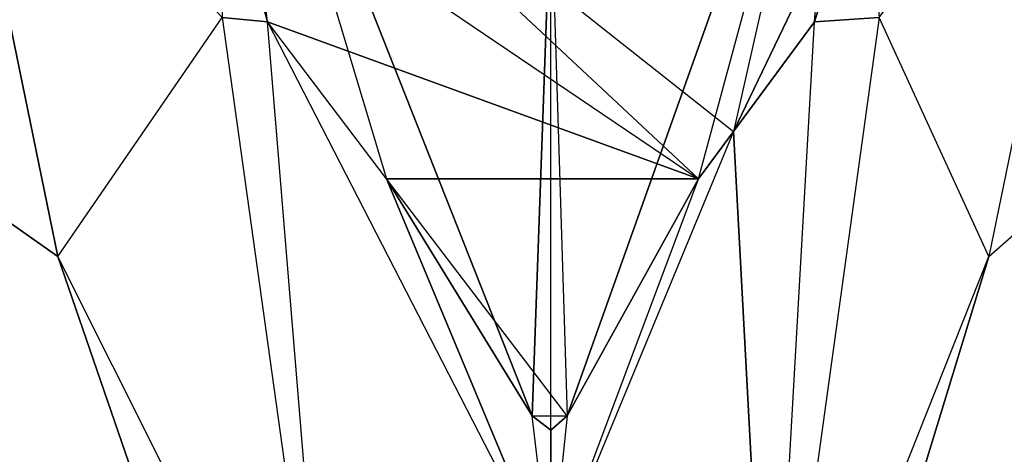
# Model space of a CAD drawing. Header units: metres. Extents: x -305 to 296, y -370 to 370.
# Tile 3 of 13: x -48 to 41, y -257 to -217. Entities that reach past the tile are written whole.
import ezdxf

# ---------------------------------------------------------------- set-up
doc = ezdxf.new("R2010")
doc.units = ezdxf.units.M

msp = doc.modelspace()

# ---------------------------------------------------------------- linework, layer by layer
for points in [[(0, -206, -136.5), (-29.9999, -182, -155.166), (-1.68478, -253.667, -174.416)], [(-29.9999, -182, -155.166), (-14.9999, -232, -174.416), (-1.68478, -253.667, -174.416)], [(-25.8601, -217.671, -174.416), (-29.9999, -182, -155.166), (-14.9999, -232, -174.416)], [(-29.9999, -182, -155.166), (-29.9999, -202.562, -174.416), (-25.8601, -217.671, -174.416)], [(0, -206, -136.5), (1.51636, -253.667, -174.416), (27.0001, -182, -155.166)], [(1.51636, -253.667, -174.416), (13.5, -232, -174.416), (27.0001, -182, -155.166)], [(16.6885, -227.691, -174.416), (13.5, -232, -174.416), (27.0001, -182, -155.166)], [(16.6885, -227.691, -174.416), (24.1022, -217.671, -174.416), (27.0001, -182, -155.166)], [(27.0001, -182, -155.166), (28.75, -202.562, -174.416), (24.1022, -217.671, -174.416)], [(-34.1403, -187.451, -174.416), (-29.9999, -202.562, -174.416), (13.5, -232, -174.416)], [(-34.1403, -187.451, -174.416), (16.6885, -227.691, -174.416), (13.5, -232, -174.416)], [(-34.1403, -187.451, -174.416), (16.6885, -227.691, -174.416), (28.75, -202.562, -174.416)], [(-54.9999, -190.5, -210.667), (-69.9999, -221.5, -221.667), (-44.9999, -239.083, -215.167)], [(-54.9999, -190.5, -210.667), (-44.9999, -239.083, -215.167), (-29.9999, -217.25, -188.167)], [(50, -190.5, -210.667), (40, -239.083, -215.167), (30, -217.25, -188.167)], [(60, -221.5, -221.667), (50, -190.5, -210.667), (40, -239.083, -215.167)], [(-25.8601, -217.671, -174.416), (-29.9999, -202.562, -174.416), (13.5, -232, -174.416)], [(-25.8601, -217.671, -174.416), (-29.9999, -202.562, -174.416), (-29.9999, -217.25, -188.167)], [(16.6885, -227.691, -174.416), (24.1022, -217.671, -174.416), (28.75, -202.562, -174.416)], [(24.1022, -217.671, -174.416), (28.75, -202.562, -174.416), (30, -217.25, -188.167)], [(0, -254.957, -173.325), (0, -206, -136.5), (-1.68478, -253.667, -174.416)], [(0, -254.957, -173.325), (0, -206, -136.5), (1.51636, -253.667, -174.416)], [(0, -370, -228.667), (70, -210, -228.667), (-79.9999, -210, -228.667)], [(-69.9999, -221.5, -221.667), (-79.9999, -210, -228.667), (0, -370, -228.667)], [(0, -370, -228.667), (60, -221.5, -221.667), (70, -210, -228.667)], [(-19.9998, -289, -228.666), (-44.9999, -239.083, -215.167), (-29.9999, -217.25, -188.167)], [(-19.9998, -289, -228.666), (-25.8601, -217.671, -174.416), (-29.9999, -217.25, -188.167)], [(20.0002, -289.5, -228.666), (40, -239.083, -215.167), (30, -217.25, -188.167)], [(20.0002, -289.5, -228.666), (24.1022, -217.671, -174.416), (30, -217.25, -188.167)], [(-14.9999, -232, -174.416), (-25.8601, -217.671, -174.416), (13.5, -232, -174.416)], [(-19.9998, -289, -228.666), (-25.8601, -217.671, -174.416), (0, -268, -193.083)], [(-14.9999, -232, -174.416), (-25.8601, -217.671, -174.416), (0, -268, -193.083)], [(20.0002, -289.5, -228.666), (24.1022, -217.671, -174.416), (16.6885, -227.691, -174.416)], [(-44.9999, -239.083, -215.167), (-69.9999, -221.5, -221.667), (0, -370, -228.667)], [(40, -239.083, -215.167), (60, -221.5, -221.667), (0, -370, -228.667)], [(0, -268, -193.083), (20.0002, -289.5, -228.666), (16.6885, -227.691, -174.416)], [(0, -268, -193.083), (13.5, -232, -174.416), (16.6885, -227.691, -174.416)], [(-1.68478, -253.667, -174.416), (1.51636, -253.667, -174.416), (-14.9999, -232, -174.416)], [(1.51636, -253.667, -174.416), (-14.9999, -232, -174.416), (13.5, -232, -174.416)], [(-1.68478, -253.667, -174.416), (-14.9999, -232, -174.416), (0, -268, -193.083)], [(0, -268, -193.083), (13.5, -232, -174.416), (1.51636, -253.667, -174.416)], [(-19.9998, -289, -228.666), (-44.9999, -239.083, -215.167), (0, -370, -228.667)], [(20.0002, -289.5, -228.666), (40, -239.083, -215.167), (0, -370, -228.667)], [(-1.68478, -253.667, -174.416), (1.51636, -253.667, -174.416), (0, -254.957, -173.325)], [(-1.68478, -253.667, -174.416), (0, -254.957, -173.325), (0, -268, -193.083)], [(0, -268, -193.083), (0, -254.957, -173.325), (1.51636, -253.667, -174.416)]]:
    msp.add_3dface(points)

doc.saveas('drawing.dxf')
